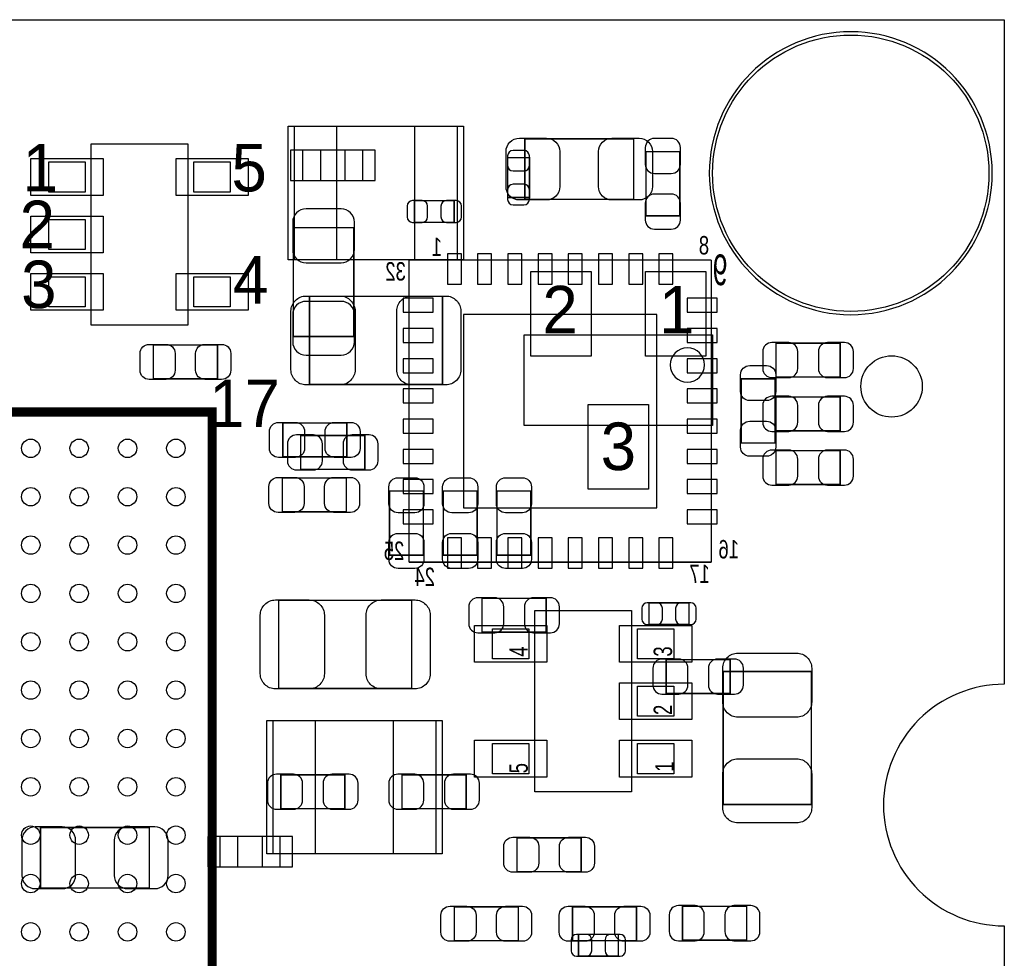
# Model space of a CAD drawing. Extents: x 7.2 to 74.8, y 33.9 to 67.
# Tile 8 of 8: x 58.5 to 74.8, y 51.5 to 67. Entities that reach past the tile are written whole.
import ezdxf

# ---------------------------------------------------------------- set-up
doc = ezdxf.new("R2010")
doc.units = 0
for name, color, linetype in [('BG_OUTLINE', 3, 'CONTINUOUS'), ('PG_ASSEMBLY_BOTTOM', 140, 'CONTINUOUS'), ('PG_ASSEMBLY_TOP', 140, 'CONTINUOUS'), ('PIN_BOTTOM', 2, 'CONTINUOUS'), ('PIN_TOP', 160, 'CONTINUOUS')]:
    doc.layers.add(name, color=color, linetype=linetype)

msp = doc.modelspace()

# ---------------------------------------------------------------- linework, layer by layer
at = {"layer": 'BG_OUTLINE'}
msp.add_lwpolyline([(74.799952, 55.992776, 0.414214), (72.800972, 53.993796, 0.414214), (74.799952, 51.994816), (74.799952, 33.993836), (23.949152, 33.993836), (23.949152, 37.493956, 0.414214), (23.451312, 37.994336, 0.414214), (22.950932, 37.493956), (22.950932, 33.993836), (7.200392, 33.993836), (7.200392, 51.994816, 0.414214), (9.199372, 53.993796, 0.414214), (7.200392, 55.992776), (7.199884, 66.987928), (74.799952, 66.987928)], format="xyb", close=True, dxfattribs=at)
at = {"layer": 'PG_ASSEMBLY_BOTTOM'}
for points in [[(64.190118, 64.827912), (63.189866, 64.827912), (63.189866, 64.32804), (64.190118, 64.32804), (64.190118, 64.827912)], [(62.821312, 53.473096), (61.82106, 53.473096), (61.82106, 52.973224), (62.821312, 52.973224), (62.821312, 53.473096)]]:
    msp.add_lwpolyline(points, dxfattribs=at)
for points, const_width in [([(66.583306, 64.04483), (66.943478, 64.04483), (66.943478, 64.704722), (66.583306, 64.704722), (66.583306, 64.04483)], 0.024892), ([(68.871084, 63.743078), (69.4309, 63.743078), (69.4309, 64.803274), (68.871084, 64.803274), (68.871084, 63.743078)], 0.024892), ([(65.699132, 63.634874), (65.699132, 63.995046), (65.03924, 63.995046), (65.03924, 63.634874), (65.699132, 63.634874)], 0.024892), ([(64.037718, 63.547498), (63.037466, 63.547498), (63.037466, 61.747654), (64.037718, 61.747654), (64.037718, 63.547498)], 0.024892), ([(69.952108, 63.013082), (64.951864, 63.013082)], 0.0254), ([(64.951864, 63.013082), (64.951864, 58.012838)], 0.0254), ([(69.952108, 58.012838), (69.952108, 63.013082)], 0.0254), ([(72.08393, 61.075824), (72.08393, 61.63564), (71.023734, 61.63564), (71.023734, 61.075824), (72.08393, 61.075824)], 0.024892), ([(72.08393, 60.186824), (72.08393, 60.74664), (71.023734, 60.74664), (71.023734, 60.186824), (72.08393, 60.186824)], 0.024892), ([(63.159894, 60.108084), (63.159894, 59.548268), (64.22009, 59.548268), (64.22009, 60.108084), (63.159894, 60.108084)], 0.024892), ([(72.08393, 59.297824), (72.08393, 59.85764), (71.023734, 59.85764), (71.023734, 59.297824), (72.08393, 59.297824)], 0.024892), ([(64.951864, 58.012838), (69.952108, 58.012838)], 0.0254), ([(66.159888, 57.414668), (66.159888, 56.854852), (67.220084, 56.854852), (67.220084, 57.414668), (66.159888, 57.414668)], 0.024892), ([(68.922646, 57.341262), (68.922646, 56.98109), (69.582538, 56.98109), (69.582538, 57.341262), (68.922646, 57.341262)], 0.024892), ([(69.205094, 56.399684), (69.205094, 55.839868), (70.26529, 55.839868), (70.26529, 56.399684), (69.205094, 56.399684)], 0.024892), ([(62.829694, 54.494684), (62.829694, 53.934868), (63.88989, 53.934868), (63.88989, 54.494684), (62.829694, 54.494684)], 0.024892), ([(65.89649, 53.934868), (65.89649, 54.494684), (64.836294, 54.494684), (64.836294, 53.934868), (65.89649, 53.934868)], 0.024892), ([(58.855864, 53.621686), (58.855864, 52.621434), (60.655708, 52.621434), (60.655708, 53.621686), (58.855864, 53.621686)], 0.024892), ([(69.476874, 52.319682), (69.476874, 51.759866), (70.53707, 51.759866), (70.53707, 52.319682), (69.476874, 52.319682)], 0.024892), ([(68.414138, 51.49469), (68.414138, 51.854862), (67.754246, 51.854862), (67.754246, 51.49469), (68.414138, 51.49469)], 0.024892)]:
    msp.add_lwpolyline(points, dxfattribs=dict(at, const_width=const_width))
at = {"layer": 'PG_ASSEMBLY_TOP'}
msp.add_lwpolyline([(74.600308, 64.447928, 1), (69.919596, 64.447928, 1), (74.600308, 64.447928)], format="xyb", dxfattribs=at)
for points in [[(63.051182, 63.020702), (65.751202, 63.020702), (65.751202, 65.220596), (63.051182, 65.220596), (63.051182, 63.020702)], [(69.97446, 61.772038), (69.97446, 60.271914), (66.854324, 60.271914), (66.854324, 61.772038), (69.97446, 61.772038)], [(65.398396, 55.390034), (62.698376, 55.390034), (62.698376, 53.19014), (65.398396, 53.19014), (65.398396, 55.390034)]]:
    msp.add_lwpolyline(points, dxfattribs=at)
for points, const_width in [([(66.867278, 64.015874), (66.867278, 65.016126), (68.667122, 65.016126), (68.667122, 64.015874), (66.867278, 64.015874)], 0.024892), ([(65.50406, 62.411356), (65.50406, 60.951364), (63.303912, 60.951364), (63.303912, 62.411356), (65.50406, 62.411356)], 0.024892), ([(61.78169, 61.606684), (61.78169, 61.046868), (60.721494, 61.046868), (60.721494, 61.606684), (61.78169, 61.606684)], 0.024892), ([(70.447916, 61.04509), (71.007732, 61.04509), (71.007732, 59.984894), (70.447916, 59.984894), (70.447916, 61.04509)], 0.024892), ([(47.694342, 46.496224), (61.694314, 46.496224), (61.694314, 60.496196), (48.202342, 60.496196), (47.694342, 59.988196), (47.694342, 46.496224)], 0.1524), ([(63.92291, 60.314586), (63.92291, 59.75477), (62.862714, 59.75477), (62.862714, 60.314586), (63.92291, 60.314586)], 0.024892), ([(63.914528, 59.405012), (63.914528, 58.845196), (62.854332, 58.845196), (62.854332, 59.405012), (63.914528, 59.405012)], 0.024892), ([(65.1891, 58.129678), (64.629284, 58.129678), (64.629284, 59.189874), (65.1891, 59.189874), (65.1891, 58.129678)], 0.024892), ([(66.0781, 58.129678), (65.518284, 58.129678), (65.518284, 59.189874), (66.0781, 59.189874), (66.0781, 58.129678)], 0.024892), ([(66.9671, 58.129678), (66.407284, 58.129678), (66.407284, 59.189874), (66.9671, 59.189874), (66.9671, 58.129678)], 0.024892), ([(62.795912, 55.922164), (62.795912, 57.382156), (64.99606, 57.382156), (64.99606, 55.922164), (62.795912, 55.922164)], 0.024892), ([(71.608188, 54.003702), (70.148196, 54.003702), (70.148196, 56.20385), (71.608188, 56.20385), (71.608188, 54.003702)], 0.024892), ([(66.738754, 52.892452), (66.738754, 53.452268), (67.79895, 53.452268), (67.79895, 52.892452), (66.738754, 52.892452)], 0.024892), ([(65.699894, 51.750468), (65.699894, 52.310284), (66.76009, 52.310284), (66.76009, 51.750468), (65.699894, 51.750468)], 0.024892), ([(68.71589, 52.310284), (68.71589, 51.750468), (67.655694, 51.750468), (67.655694, 52.310284), (68.71589, 52.310284)], 0.024892)]:
    msp.add_lwpolyline(points, dxfattribs=dict(at, const_width=const_width))
for points in [[(59.693556, 64.9351), (61.293756, 64.9351), (61.293756, 61.934852), (59.693556, 61.934852)], [(58.993532, 64.634872), (59.593734, 64.634872), (59.593734, 64.135), (58.993532, 64.135)], [(61.393578, 64.634872), (61.99378, 64.634872), (61.99378, 64.135), (61.393578, 64.135)], [(58.993532, 63.684912), (59.593734, 63.684912), (59.593734, 63.18504), (58.993532, 63.18504)], [(58.993532, 62.734952), (59.593734, 62.734952), (59.593734, 62.23508), (58.993532, 62.23508)], [(61.393578, 62.734952), (61.99378, 62.734952), (61.99378, 62.23508), (61.393578, 62.23508)], [(68.633086, 54.212236), (67.032886, 54.212236), (67.032886, 57.212484), (68.633086, 57.212484)], [(66.933064, 56.412384), (66.332862, 56.412384), (66.332862, 56.912256), (66.933064, 56.912256)], [(69.33311, 56.412384), (68.732908, 56.412384), (68.732908, 56.912256), (69.33311, 56.912256)], [(69.33311, 55.462424), (68.732908, 55.462424), (68.732908, 55.962296), (69.33311, 55.962296)], [(66.933064, 54.512464), (66.332862, 54.512464), (66.332862, 55.012336), (66.933064, 55.012336)], [(69.33311, 54.512464), (68.732908, 54.512464), (68.732908, 55.012336), (69.33311, 55.012336)]]:
    msp.add_lwpolyline(points, close=True, dxfattribs=at)
msp.add_lwpolyline([(69.841364, 61.275976, 1), (69.27342, 61.275976, 1)], format="xyb", close=True, dxfattribs=at)
at = {"layer": 'PIN_BOTTOM'}
for points in [[(68.860924, 64.873124), (68.860924, 64.593216, 0.414846), (69.011038, 64.443102), (69.290946, 64.443102, 0.414846), (69.44106, 64.593216), (69.44106, 64.873124, 0.414846), (69.290946, 65.023238), (69.011038, 65.023238, 0.414846)], [(66.583306, 64.734694), (66.583306, 64.574674, 0.413587), (66.673476, 64.484758), (66.853308, 64.484758, 0.413587), (66.943478, 64.574674), (66.943478, 64.734694, 0.413587), (66.853308, 64.82461), (66.673476, 64.82461, 0.413587)], [(66.943478, 64.014858), (66.943478, 64.174878, 0.413587), (66.853308, 64.264794), (66.673476, 64.264794, 0.413587), (66.583306, 64.174878), (66.583306, 64.014858, 0.413587), (66.673476, 63.924942), (66.853308, 63.924942, 0.413587)], [(69.44106, 63.673228), (69.44106, 63.953136, 0.414846), (69.290946, 64.10325), (69.011038, 64.10325, 0.414846), (68.860924, 63.953136), (68.860924, 63.673228, 0.414846), (69.011038, 63.523114), (69.290946, 63.523114, 0.414846)], [(63.02756, 63.637668), (63.02756, 63.18758, 0.414414), (63.247524, 62.967616), (63.82766, 62.967616, 0.414414), (64.047624, 63.18758), (64.047624, 63.637668, 0.414414), (63.82766, 63.857632), (63.247524, 63.857632, 0.414414)], [(65.009268, 63.634874), (65.169288, 63.634874, 0.413587), (65.259204, 63.725044), (65.259204, 63.904876, 0.413587), (65.169288, 63.995046), (65.009268, 63.995046, 0.413587), (64.919352, 63.904876), (64.919352, 63.725044, 0.413587)], [(65.729104, 63.995046), (65.569084, 63.995046, 0.413587), (65.479168, 63.904876), (65.479168, 63.725044, 0.413587), (65.569084, 63.634874), (65.729104, 63.634874, 0.413587), (65.81902, 63.725044), (65.81902, 63.904876, 0.413587)], [(64.047624, 61.657484), (64.047624, 62.107572, 0.414414), (63.82766, 62.327536), (63.247524, 62.327536, 0.414414), (63.02756, 62.107572), (63.02756, 61.657484, 0.414414), (63.247524, 61.43752), (63.82766, 61.43752, 0.414414)], [(70.953884, 61.065664), (71.233792, 61.065664, 0.414846), (71.383906, 61.215778), (71.383906, 61.495686, 0.414846), (71.233792, 61.6458), (70.953884, 61.6458, 0.414846), (70.80377, 61.495686), (70.80377, 61.215778, 0.414846)], [(72.15378, 61.6458), (71.873872, 61.6458, 0.414846), (71.723758, 61.495686), (71.723758, 61.215778, 0.414846), (71.873872, 61.065664), (72.15378, 61.065664, 0.414846), (72.303894, 61.215778), (72.303894, 61.495686, 0.414846)], [(70.953884, 60.176664), (71.233792, 60.176664, 0.414846), (71.383906, 60.326778), (71.383906, 60.606686, 0.414846), (71.233792, 60.7568), (70.953884, 60.7568, 0.414846), (70.80377, 60.606686), (70.80377, 60.326778, 0.414846)], [(72.15378, 60.7568), (71.873872, 60.7568, 0.414846), (71.723758, 60.606686), (71.723758, 60.326778, 0.414846), (71.873872, 60.176664), (72.15378, 60.176664, 0.414846), (72.303894, 60.326778), (72.303894, 60.606686, 0.414846)], [(63.090044, 59.538108), (63.369952, 59.538108, 0.414846), (63.520066, 59.688222), (63.520066, 59.96813, 0.414846), (63.369952, 60.118244), (63.090044, 60.118244, 0.414846), (62.93993, 59.96813), (62.93993, 59.688222, 0.414846)], [(64.28994, 60.118244), (64.010032, 60.118244, 0.414846), (63.859918, 59.96813), (63.859918, 59.688222, 0.414846), (64.010032, 59.538108), (64.28994, 59.538108, 0.414846), (64.440054, 59.688222), (64.440054, 59.96813, 0.414846)], [(70.953884, 59.287664), (71.233792, 59.287664, 0.414846), (71.383906, 59.437778), (71.383906, 59.717686, 0.414846), (71.233792, 59.8678), (70.953884, 59.8678, 0.414846), (70.80377, 59.717686), (70.80377, 59.437778, 0.414846)], [(72.15378, 59.8678), (71.873872, 59.8678, 0.414846), (71.723758, 59.717686), (71.723758, 59.437778, 0.414846), (71.873872, 59.287664), (72.15378, 59.287664, 0.414846), (72.303894, 59.437778), (72.303894, 59.717686, 0.414846)], [(66.090038, 56.844692), (66.369946, 56.844692, 0.414846), (66.52006, 56.994806), (66.52006, 57.274714, 0.414846), (66.369946, 57.424828), (66.090038, 57.424828, 0.414846), (65.939924, 57.274714), (65.939924, 56.994806, 0.414846)], [(67.289934, 57.424828), (67.010026, 57.424828, 0.414846), (66.859912, 57.274714), (66.859912, 56.994806, 0.414846), (67.010026, 56.844692), (67.289934, 56.844692, 0.414846), (67.440048, 56.994806), (67.440048, 57.274714, 0.414846)], [(68.892674, 56.98109), (69.052694, 56.98109, 0.413587), (69.14261, 57.07126), (69.14261, 57.251092, 0.413587), (69.052694, 57.341262), (68.892674, 57.341262, 0.413587), (68.802758, 57.251092), (68.802758, 57.07126, 0.413587)], [(69.61251, 57.341262), (69.45249, 57.341262, 0.413587), (69.362574, 57.251092), (69.362574, 57.07126, 0.413587), (69.45249, 56.98109), (69.61251, 56.98109, 0.413587), (69.702426, 57.07126), (69.702426, 57.251092, 0.413587)], [(69.135244, 55.829708), (69.415152, 55.829708, 0.414846), (69.565266, 55.979822), (69.565266, 56.25973, 0.414846), (69.415152, 56.409844), (69.135244, 56.409844, 0.414846), (68.98513, 56.25973), (68.98513, 55.979822, 0.414846)], [(70.33514, 56.409844), (70.055232, 56.409844, 0.414846), (69.905118, 56.25973), (69.905118, 55.979822, 0.414846), (70.055232, 55.829708), (70.33514, 55.829708, 0.414846), (70.485254, 55.979822), (70.485254, 56.25973, 0.414846)], [(62.759844, 53.924708), (63.039752, 53.924708, 0.414846), (63.189866, 54.074822), (63.189866, 54.35473, 0.414846), (63.039752, 54.504844), (62.759844, 54.504844, 0.414846), (62.60973, 54.35473), (62.60973, 54.074822, 0.414846)], [(63.95974, 54.504844), (63.679832, 54.504844, 0.414846), (63.529718, 54.35473), (63.529718, 54.074822, 0.414846), (63.679832, 53.924708), (63.95974, 53.924708, 0.414846), (64.109854, 54.074822), (64.109854, 54.35473, 0.414846)], [(64.766444, 53.924708), (65.046352, 53.924708, 0.414846), (65.196466, 54.074822), (65.196466, 54.35473, 0.414846), (65.046352, 54.504844), (64.766444, 54.504844, 0.414846), (64.61633, 54.35473), (64.61633, 54.074822, 0.414846)], [(65.96634, 54.504844), (65.686432, 54.504844, 0.414846), (65.536318, 54.35473), (65.536318, 54.074822, 0.414846), (65.686432, 53.924708), (65.96634, 53.924708, 0.414846), (66.116454, 54.074822), (66.116454, 54.35473, 0.414846)], [(58.765694, 52.611528), (59.215782, 52.611528, 0.414414), (59.435746, 52.831492), (59.435746, 53.411628, 0.414414), (59.215782, 53.631592), (58.765694, 53.631592, 0.414414), (58.54573, 53.411628), (58.54573, 52.831492, 0.414414)], [(60.745878, 53.631592), (60.29579, 53.631592, 0.414414), (60.075826, 53.411628), (60.075826, 52.831492, 0.414414), (60.29579, 52.611528), (60.745878, 52.611528, 0.414414), (60.965842, 52.831492), (60.965842, 53.411628, 0.414414)], [(69.407024, 51.749706), (69.686932, 51.749706, 0.414846), (69.837046, 51.89982), (69.837046, 52.179728, 0.414846), (69.686932, 52.329842), (69.407024, 52.329842, 0.414846), (69.25691, 52.179728), (69.25691, 51.89982, 0.414846)], [(70.60692, 52.329842), (70.327012, 52.329842, 0.414846), (70.176898, 52.179728), (70.176898, 51.89982, 0.414846), (70.327012, 51.749706), (70.60692, 51.749706, 0.414846), (70.757034, 51.89982), (70.757034, 52.179728, 0.414846)], [(67.724274, 51.49469), (67.884294, 51.49469, 0.413587), (67.97421, 51.58486), (67.97421, 51.764692, 0.413587), (67.884294, 51.854862), (67.724274, 51.854862, 0.413587), (67.634358, 51.764692), (67.634358, 51.58486, 0.413587)], [(68.44411, 51.854862), (68.28409, 51.854862, 0.413587), (68.194174, 51.764692), (68.194174, 51.58486, 0.413587), (68.28409, 51.49469), (68.44411, 51.49469, 0.413587), (68.534026, 51.58486), (68.534026, 51.764692, 0.413587)]]:
    msp.add_lwpolyline(points, format="xyb", close=True, dxfattribs=at)
for points in [[(62.989841, 64.327913), (63.489967, 64.327913), (63.489967, 64.828039), (62.989841, 64.828039)], [(63.890017, 64.327913), (64.390143, 64.327913), (64.390143, 64.828039), (63.890017, 64.828039)], [(65.816988, 63.113031), (65.586864, 63.113031), (65.586864, 62.612905), (65.816988, 62.612905)], [(66.317114, 63.113031), (66.08699, 63.113031), (66.08699, 62.612905), (66.317114, 62.612905)], [(66.816986, 63.113031), (66.586862, 63.113031), (66.586862, 62.612905), (66.816986, 62.612905)], [(67.317112, 63.113031), (67.086988, 63.113031), (67.086988, 62.612905), (67.317112, 62.612905)], [(67.816984, 63.113031), (67.58686, 63.113031), (67.58686, 62.612905), (67.816984, 62.612905)], [(68.31711, 63.113031), (68.086986, 63.113031), (68.086986, 62.612905), (68.31711, 62.612905)], [(68.816982, 63.113031), (68.586858, 63.113031), (68.586858, 62.612905), (68.816982, 62.612905)], [(69.317108, 63.113031), (69.086984, 63.113031), (69.086984, 62.612905), (69.317108, 62.612905)], [(65.352041, 62.378082), (64.851915, 62.378082), (64.851915, 62.147958), (65.352041, 62.147958)], [(70.052057, 62.378082), (69.551931, 62.378082), (69.551931, 62.147958), (70.052057, 62.147958)], [(69.051932, 62.112906), (65.85204, 62.112906), (65.85204, 58.913014), (69.051932, 58.913014)], [(65.352041, 61.877956), (64.851915, 61.877956), (64.851915, 61.647832), (65.352041, 61.647832)], [(70.052057, 61.877956), (69.551931, 61.877956), (69.551931, 61.647832), (70.052057, 61.647832)], [(65.352041, 61.378084), (64.851915, 61.378084), (64.851915, 61.14796), (65.352041, 61.14796)], [(70.052057, 61.378084), (69.551931, 61.378084), (69.551931, 61.14796), (70.052057, 61.14796)], [(65.352041, 60.877958), (64.851915, 60.877958), (64.851915, 60.647834), (65.352041, 60.647834)], [(70.052057, 60.877958), (69.551931, 60.877958), (69.551931, 60.647834), (70.052057, 60.647834)], [(65.352041, 60.378086), (64.851915, 60.378086), (64.851915, 60.147962), (65.352041, 60.147962)], [(70.052057, 60.378086), (69.551931, 60.378086), (69.551931, 60.147962), (70.052057, 60.147962)], [(65.352041, 59.87796), (64.851915, 59.87796), (64.851915, 59.647836), (65.352041, 59.647836)], [(70.052057, 59.87796), (69.551931, 59.87796), (69.551931, 59.647836), (70.052057, 59.647836)], [(65.352041, 59.378088), (64.851915, 59.378088), (64.851915, 59.147964), (65.352041, 59.147964)], [(70.052057, 59.378088), (69.551931, 59.378088), (69.551931, 59.147964), (70.052057, 59.147964)], [(65.352041, 58.877962), (64.851915, 58.877962), (64.851915, 58.647838), (65.352041, 58.647838)], [(70.052057, 58.877962), (69.551931, 58.877962), (69.551931, 58.647838), (70.052057, 58.647838)], [(65.816988, 58.413015), (65.586864, 58.413015), (65.586864, 57.912889), (65.816988, 57.912889)], [(66.317114, 58.413015), (66.08699, 58.413015), (66.08699, 57.912889), (66.317114, 57.912889)], [(66.816986, 58.413015), (66.586862, 58.413015), (66.586862, 57.912889), (66.816986, 57.912889)], [(67.317112, 58.413015), (67.086988, 58.413015), (67.086988, 57.912889), (67.317112, 57.912889)], [(67.816984, 58.413015), (67.58686, 58.413015), (67.58686, 57.912889), (67.816984, 57.912889)], [(68.31711, 58.413015), (68.086986, 58.413015), (68.086986, 57.912889), (68.31711, 57.912889)], [(68.816982, 58.413015), (68.586858, 58.413015), (68.586858, 57.912889), (68.816982, 57.912889)], [(69.317108, 58.413015), (69.086984, 58.413015), (69.086984, 57.912889), (69.317108, 57.912889)], [(61.621035, 52.973097), (62.121161, 52.973097), (62.121161, 53.473223), (61.621035, 53.473223)], [(62.521211, 52.973097), (63.021337, 52.973097), (63.021337, 53.473223), (62.521211, 53.473223)]]:
    msp.add_lwpolyline(points, close=True, dxfattribs=at)
msp.add_circle((72.259952, 64.447928), 2.286, dxfattribs=at)
at = {"layer": 'PIN_TOP'}
for points in [[(62.952122, 63.015876), (62.952122, 65.225676), (63.752222, 65.225676), (63.752222, 63.015876)], [(65.050162, 63.015876), (65.050162, 65.225676), (65.850262, 65.225676), (65.850262, 63.015876)], [(58.69686, 64.689736), (59.89066, 64.689736), (59.89066, 64.080136), (58.69686, 64.080136)], [(61.096652, 64.689736), (62.290452, 64.689736), (62.290452, 64.080136), (61.096652, 64.080136)], [(58.69686, 63.739776), (59.89066, 63.739776), (59.89066, 63.130176), (58.69686, 63.130176)], [(58.69686, 62.789816), (59.89066, 62.789816), (59.89066, 62.180216), (58.69686, 62.180216)], [(61.096652, 62.789816), (62.290452, 62.789816), (62.290452, 62.180216), (61.096652, 62.180216)], [(67.964431, 62.822074), (67.964431, 61.422026), (66.964433, 61.422026), (66.964433, 62.822074)], [(69.864351, 62.822074), (69.864351, 61.422026), (68.864353, 61.422026), (68.864353, 62.822074)], [(68.914391, 60.621926), (68.914391, 59.221878), (67.914393, 59.221878), (67.914393, 60.621926)], [(67.22999, 56.35752), (66.03619, 56.35752), (66.03619, 56.96712), (67.22999, 56.96712)], [(69.629782, 56.35752), (68.435982, 56.35752), (68.435982, 56.96712), (69.629782, 56.96712)], [(69.629782, 55.40756), (68.435982, 55.40756), (68.435982, 56.01716), (69.629782, 56.01716)], [(63.399416, 55.39486), (63.399416, 53.18506), (62.599316, 53.18506), (62.599316, 55.39486)], [(65.497456, 55.39486), (65.497456, 53.18506), (64.697356, 53.18506), (64.697356, 55.39486)], [(67.22999, 54.4576), (66.03619, 54.4576), (66.03619, 55.0672), (67.22999, 55.0672)], [(69.629782, 54.4576), (68.435982, 54.4576), (68.435982, 55.0672), (69.629782, 55.0672)]]:
    msp.add_lwpolyline(points, close=True, dxfattribs=at)
for points in [[(66.777108, 65.026032), (67.227196, 65.026032, -0.414414), (67.44716, 64.806068), (67.44716, 64.225932, -0.414414), (67.227196, 64.005968), (66.777108, 64.005968, -0.414414), (66.557144, 64.225932), (66.557144, 64.806068, -0.414414)], [(68.757292, 64.005968), (68.307204, 64.005968, -0.414414), (68.08724, 64.225932), (68.08724, 64.806068, -0.414414), (68.307204, 65.026032), (68.757292, 65.026032, -0.414414), (68.977256, 64.806068), (68.977256, 64.225932, -0.414414)], [(63.249048, 62.416436), (63.808864, 62.416436, -0.414709), (64.059054, 62.166246), (64.059054, 61.196474, -0.414709), (63.808864, 60.946284), (63.249048, 60.946284, -0.414709), (62.998858, 61.196474), (62.998858, 62.166246, -0.414709)], [(65.558924, 60.946284), (64.999108, 60.946284, -0.414709), (64.748918, 61.196474), (64.748918, 62.166246, -0.414709), (64.999108, 62.416436), (65.558924, 62.416436, -0.414709), (65.809114, 62.166246), (65.809114, 61.196474, -0.414709)], [(60.651644, 61.616844), (60.931552, 61.616844, -0.414846), (61.081666, 61.46673), (61.081666, 61.186822, -0.414846), (60.931552, 61.036708), (60.651644, 61.036708, -0.414846), (60.50153, 61.186822), (60.50153, 61.46673, -0.414846)], [(61.85154, 61.036708), (61.571632, 61.036708, -0.414846), (61.421518, 61.186822), (61.421518, 61.46673, -0.414846), (61.571632, 61.616844), (61.85154, 61.616844, -0.414846), (62.001654, 61.46673), (62.001654, 61.186822, -0.414846)], [(71.017892, 61.11494), (71.017892, 60.835032, -0.414846), (70.867778, 60.684918), (70.58787, 60.684918, -0.414846), (70.437756, 60.835032), (70.437756, 61.11494, -0.414846), (70.58787, 61.265054), (70.867778, 61.265054, -0.414846)], [(62.792864, 60.324746), (63.072772, 60.324746, -0.414846), (63.222886, 60.174632), (63.222886, 59.894724, -0.414846), (63.072772, 59.74461), (62.792864, 59.74461, -0.414846), (62.64275, 59.894724), (62.64275, 60.174632, -0.414846)], [(63.99276, 59.74461), (63.712852, 59.74461, -0.414846), (63.562738, 59.894724), (63.562738, 60.174632, -0.414846), (63.712852, 60.324746), (63.99276, 60.324746, -0.414846), (64.142874, 60.174632), (64.142874, 59.894724, -0.414846)], [(70.437756, 59.915044), (70.437756, 60.194952, -0.414846), (70.58787, 60.345066), (70.867778, 60.345066, -0.414846), (71.017892, 60.194952), (71.017892, 59.915044, -0.414846), (70.867778, 59.76493), (70.58787, 59.76493, -0.414846)], [(62.784482, 59.415172), (63.06439, 59.415172, -0.414846), (63.214504, 59.265058), (63.214504, 58.98515, -0.414846), (63.06439, 58.835036), (62.784482, 58.835036, -0.414846), (62.634368, 58.98515), (62.634368, 59.265058, -0.414846)], [(63.984378, 58.835036), (63.70447, 58.835036, -0.414846), (63.554356, 58.98515), (63.554356, 59.265058, -0.414846), (63.70447, 59.415172), (63.984378, 59.415172, -0.414846), (64.134492, 59.265058), (64.134492, 58.98515, -0.414846)], [(65.19926, 59.259724), (65.19926, 58.979816, -0.414846), (65.049146, 58.829702), (64.769238, 58.829702, -0.414846), (64.619124, 58.979816), (64.619124, 59.259724, -0.414846), (64.769238, 59.409838), (65.049146, 59.409838, -0.414846)], [(66.08826, 59.259724), (66.08826, 58.979816, -0.414846), (65.938146, 58.829702), (65.658238, 58.829702, -0.414846), (65.508124, 58.979816), (65.508124, 59.259724, -0.414846), (65.658238, 59.409838), (65.938146, 59.409838, -0.414846)], [(66.97726, 59.259724), (66.97726, 58.979816, -0.414846), (66.827146, 58.829702), (66.547238, 58.829702, -0.414846), (66.397124, 58.979816), (66.397124, 59.259724, -0.414846), (66.547238, 59.409838), (66.827146, 59.409838, -0.414846)], [(64.619124, 58.059828), (64.619124, 58.339736, -0.414846), (64.769238, 58.48985), (65.049146, 58.48985, -0.414846), (65.19926, 58.339736), (65.19926, 58.059828, -0.414846), (65.049146, 57.909714), (64.769238, 57.909714, -0.414846)], [(65.508124, 58.059828), (65.508124, 58.339736, -0.414846), (65.658238, 58.48985), (65.938146, 58.48985, -0.414846), (66.08826, 58.339736), (66.08826, 58.059828, -0.414846), (65.938146, 57.909714), (65.658238, 57.909714, -0.414846)], [(66.397124, 58.059828), (66.397124, 58.339736, -0.414846), (66.547238, 58.48985), (66.827146, 58.48985, -0.414846), (66.97726, 58.339736), (66.97726, 58.059828, -0.414846), (66.827146, 57.909714), (66.547238, 57.909714, -0.414846)], [(62.741048, 57.387236), (63.300864, 57.387236, -0.414709), (63.551054, 57.137046), (63.551054, 56.167274, -0.414709), (63.300864, 55.917084), (62.741048, 55.917084, -0.414709), (62.490858, 56.167274), (62.490858, 57.137046, -0.414709)], [(65.050924, 55.917084), (64.491108, 55.917084, -0.414709), (64.240918, 56.167274), (64.240918, 57.137046, -0.414709), (64.491108, 57.387236), (65.050924, 57.387236, -0.414709), (65.301114, 57.137046), (65.301114, 56.167274, -0.414709)], [(71.613268, 56.258714), (71.613268, 55.698898, -0.414709), (71.363078, 55.448708), (70.393306, 55.448708, -0.414709), (70.143116, 55.698898), (70.143116, 56.258714, -0.414709), (70.393306, 56.508904), (71.363078, 56.508904, -0.414709)], [(70.143116, 53.948838), (70.143116, 54.508654, -0.414709), (70.393306, 54.758844), (71.363078, 54.758844, -0.414709), (71.613268, 54.508654), (71.613268, 53.948838, -0.414709), (71.363078, 53.698648), (70.393306, 53.698648, -0.414709)], [(66.668904, 53.462428), (66.948812, 53.462428, -0.414846), (67.098926, 53.312314), (67.098926, 53.032406, -0.414846), (66.948812, 52.882292), (66.668904, 52.882292, -0.414846), (66.51879, 53.032406), (66.51879, 53.312314, -0.414846)], [(67.8688, 52.882292), (67.588892, 52.882292, -0.414846), (67.438778, 53.032406), (67.438778, 53.312314, -0.414846), (67.588892, 53.462428), (67.8688, 53.462428, -0.414846), (68.018914, 53.312314), (68.018914, 53.032406, -0.414846)], [(65.630044, 52.320444), (65.909952, 52.320444, -0.414846), (66.060066, 52.17033), (66.060066, 51.890422, -0.414846), (65.909952, 51.740308), (65.630044, 51.740308, -0.414846), (65.47993, 51.890422), (65.47993, 52.17033, -0.414846)], [(66.82994, 51.740308), (66.550032, 51.740308, -0.414846), (66.399918, 51.890422), (66.399918, 52.17033, -0.414846), (66.550032, 52.320444), (66.82994, 52.320444, -0.414846), (66.980054, 52.17033), (66.980054, 51.890422, -0.414846)], [(67.585844, 52.320444), (67.865752, 52.320444, -0.414846), (68.015866, 52.17033), (68.015866, 51.890422, -0.414846), (67.865752, 51.740308), (67.585844, 51.740308, -0.414846), (67.43573, 51.890422), (67.43573, 52.17033, -0.414846)], [(68.78574, 51.740308), (68.505832, 51.740308, -0.414846), (68.355718, 51.890422), (68.355718, 52.17033, -0.414846), (68.505832, 52.320444), (68.78574, 52.320444, -0.414846), (68.935854, 52.17033), (68.935854, 51.890422, -0.414846)]]:
    msp.add_lwpolyline(points, format="xyb", close=True, dxfattribs=at)
for centre, radius in [((72.259952, 64.447928), 2.286), ((72.935592, 60.920376), 0.508), ((58.69432, 59.896248), 0.1524), ((59.49442, 59.896248), 0.1524), ((60.294266, 59.896248), 0.1524), ((61.094366, 59.896248), 0.1524), ((58.69432, 59.096148), 0.1524), ((59.49442, 59.096148), 0.1524), ((60.294266, 59.096148), 0.1524), ((61.094366, 59.096148), 0.1524), ((58.69432, 58.296302), 0.1524), ((59.49442, 58.296302), 0.1524), ((60.294266, 58.296302), 0.1524), ((61.094366, 58.296302), 0.1524), ((58.69432, 57.496202), 0.1524), ((59.49442, 57.496202), 0.1524), ((60.294266, 57.496202), 0.1524), ((61.094366, 57.496202), 0.1524), ((58.69432, 56.696102), 0.1524), ((59.49442, 56.696102), 0.1524), ((60.294266, 56.696102), 0.1524), ((61.094366, 56.696102), 0.1524), ((58.69432, 55.896256), 0.1524), ((59.49442, 55.896256), 0.1524), ((60.294266, 55.896256), 0.1524), ((61.094366, 55.896256), 0.1524), ((58.69432, 55.096156), 0.1524), ((59.49442, 55.096156), 0.1524), ((60.294266, 55.096156), 0.1524), ((61.094366, 55.096156), 0.1524), ((58.69432, 54.29631), 0.1524), ((59.49442, 54.29631), 0.1524), ((60.294266, 54.29631), 0.1524), ((61.094366, 54.29631), 0.1524), ((58.69432, 53.49621), 0.1524), ((59.49442, 53.49621), 0.1524), ((60.294266, 53.49621), 0.1524), ((61.094366, 53.49621), 0.1524), ((58.69432, 52.69611), 0.1524), ((59.49442, 52.69611), 0.1524), ((60.294266, 52.69611), 0.1524), ((61.094366, 52.69611), 0.1524), ((58.69432, 51.896264), 0.1524), ((59.49442, 51.896264), 0.1524), ((60.294266, 51.896264), 0.1524), ((61.094366, 51.896264), 0.1524)]:
    msp.add_circle(centre, radius, dxfattribs=at)

# ---------------------------------------------------------------- texts
at = {"layer": 'PG_ASSEMBLY_BOTTOM', "text_generation_flag": 2}
for s, height, width, p in [('1', 0.3048, 0.75, (65.496186, 63.07836)), ('8', 0.3048, 0.75, (69.915786, 63.10376)), ('9', 0.508, 0.65, (70.220586, 62.59576)), ('32', 0.3048, 0.75, (64.899286, 62.67196)), ('25', 0.3048, 0.75, (64.873886, 58.04916)), ('16', 0.3048, 0.75, (70.411086, 58.07456)), ('24', 0.3048, 0.75, (65.381886, 57.61736)), ('17', 0.3048, 0.75, (69.928486, 57.66816))]:
    msp.add_text(s, height=height, dxfattribs=dict(at, width=width)).set_placement(p)
at = {"layer": 'PG_ASSEMBLY_TOP'}
for s, p in [('1', (58.559192, 64.146176)), ('5', (62.013592, 64.146176)), ('2', (58.508392, 63.206376)), ('4', (62.038992, 62.291976)), ('3', (58.533792, 62.215776)), ('2', (67.157092, 61.796676)), ('1', (69.087492, 61.796676)), ('17', (61.645292, 60.247276)), ('3', (68.122292, 59.536076))]:
    msp.add_text(s, height=0.7874, dxfattribs=at).set_placement(p)
at = {"layer": 'PG_ASSEMBLY_TOP', "width": 0.75}
for s, p in [('4', (66.915792, 56.449976)), ('3', (69.303392, 56.449976)), ('2', (69.303392, 55.484776)), ('5', (66.915792, 54.519576)), ('1', (69.328792, 54.544976))]:
    msp.add_text(s, height=0.3048, rotation=90, dxfattribs=at).set_placement(p)

doc.saveas('drawing.dxf')
